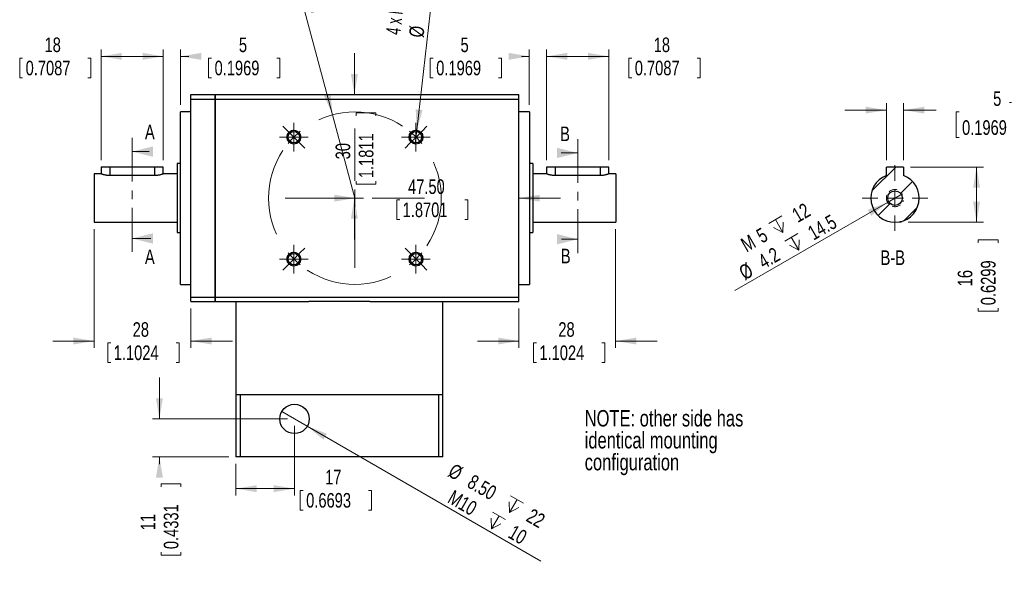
# Model space of a CAD drawing. Header units: millimetres. Extents: x 11 to 421, y 5 to 275.
# Tile 4 of 6: x 173 to 315, y 115 to 195. Entities that reach past the tile are written whole.
import ezdxf

# ---------------------------------------------------------------- set-up
doc = ezdxf.new("R2010")
doc.units = ezdxf.units.MM
for name, pattern in [('CENTER', [10.16, 6.35, -1.27, 1.27, -1.27]), ('CENTERX2', [20.32, 12.7, -2.54, 2.54, -2.54]), ('HIDDEN', [1.905, 1.27, -0.635])]:
    doc.linetypes.add(name, pattern=pattern)
doc.styles.add('SLDTEXTSTYLE0', font='TXT', dxfattribs={"width": 0.75})
doc.styles.add('SLDTEXTSTYLE4', font='TXT', dxfattribs={"width": 0.65})
doc.dimstyles.new('SLDDIMSTYLE0', dxfattribs={"dimtxt": 2.116667, "dimasz": 3, "dimexe": 0, "dimexo": 0.0625, "dimgap": 0.529167, "dimtad": 0, "dimlfac": 2, "dimrnd": 1e-09, "dimzin": 12, "dimdsep": 46, "dimtxsty": 'SLDTEXTSTYLE0', "dimsah": 1, "dimcen": 0.09, "dimadec": 0, "dimazin": 0, "dimtfac": 1, "dimtofl": 0, "dimtmove": 0, "dimatfit": 3, "dimfxl": 1, "dimtolj": 1, "dimtzin": 12, "dimarcsym": 0})
doc.dimstyles.new('SLDDIMSTYLE1', dxfattribs={"dimtxt": 2.116667, "dimasz": 3, "dimexe": 0, "dimexo": 0.0625, "dimgap": 0.529167, "dimtad": 0, "dimlfac": 2, "dimrnd": 1e-09, "dimzin": 12, "dimdsep": 46, "dimtxsty": 'SLDTEXTSTYLE0', "dimsah": 1, "dimcen": 0.09, "dimadec": 0, "dimazin": 0, "dimtfac": 1, "dimtofl": 0, "dimtmove": 0, "dimatfit": 3, "dimfxl": 1, "dimtolj": 1, "dimtzin": 12, "dimarcsym": 0})
doc.dimstyles.new('SLDDIMSTYLE12', dxfattribs={"dimtxt": 2.116667, "dimasz": 3, "dimexe": 0, "dimexo": 0.0625, "dimgap": 0.529167, "dimtad": 0, "dimlfac": 2, "dimrnd": 1e-09, "dimzin": 12, "dimdsep": 46, "dimtxsty": 'SLDTEXTSTYLE0', "dimsah": 1, "dimcen": 0.09, "dimadec": 0, "dimazin": 0, "dimtol": 1, "dimtm": 0.02, "dimtfac": 1, "dimtofl": 0, "dimtmove": 0, "dimatfit": 3, "dimfxl": 1, "dimtolj": 1, "dimtzin": 0, "dimarcsym": 0})
doc.dimstyles.new('SLDDIMSTYLE2', dxfattribs={"dimtxt": 2.116667, "dimasz": 3, "dimexe": 0, "dimexo": 0.0625, "dimgap": 0.529167, "dimtad": 2, "dimlfac": 2, "dimrnd": 1e-09, "dimzin": 12, "dimdsep": 46, "dimtxsty": 'SLDTEXTSTYLE0', "dimsah": 1, "dimcen": 0.09, "dimadec": 0, "dimazin": 0, "dimtfac": 1, "dimtmove": 0, "dimatfit": 3, "dimfxl": 1, "dimtolj": 1, "dimtzin": 12, "dimarcsym": 0})
doc.dimstyles.new('SLDDIMSTYLE3', dxfattribs={"dimtxt": 2.116667, "dimasz": 3, "dimexe": 0, "dimexo": 0.0625, "dimgap": 0.529167, "dimtad": 2, "dimlfac": 2, "dimrnd": 1e-09, "dimzin": 12, "dimdsep": 46, "dimtxsty": 'SLDTEXTSTYLE0', "dimsah": 1, "dimcen": 0.09, "dimadec": 0, "dimazin": 0, "dimtfac": 1, "dimtofl": 0, "dimtmove": 0, "dimatfit": 3, "dimfxl": 1, "dimtolj": 1, "dimtzin": 12, "dimarcsym": 0})
doc.dimstyles.new('SLDDIMSTYLE4', dxfattribs={"dimtxt": 2.116667, "dimasz": 3, "dimexe": 0, "dimexo": 0.0625, "dimgap": 0.529167, "dimtad": 0, "dimlfac": 2, "dimrnd": 1e-09, "dimzin": 4, "dimdsep": 46, "dimtxsty": 'SLDTEXTSTYLE0', "dimsah": 1, "dimcen": 0.09, "dimadec": 0, "dimazin": 0, "dimtfac": 1, "dimtofl": 0, "dimtmove": 0, "dimatfit": 3, "dimfxl": 1, "dimtolj": 1, "dimtzin": 12, "dimarcsym": 0})
doc.dimstyles.new('SLDDIMSTYLE5', dxfattribs={"dimtxt": 2.116667, "dimasz": 3, "dimexe": 0, "dimexo": 0.0625, "dimgap": 0.529167, "dimtad": 2, "dimlfac": 2, "dimrnd": 1e-09, "dimzin": 4, "dimdsep": 46, "dimtxsty": 'SLDTEXTSTYLE0', "dimsah": 1, "dimcen": 0.09, "dimadec": 0, "dimazin": 0, "dimtfac": 1, "dimtmove": 0, "dimatfit": 3, "dimfxl": 1, "dimtolj": 1, "dimtzin": 12, "dimarcsym": 0})

# ---------------------------------------------------------------- blocks, each defined once
blk = doc.blocks.new('*D3')
at = {"color": 7, "linetype": 'Continuous', "lineweight": 0}
for p, q in [((249, 174.84), (249, 190.88)), ((249, 189.88), (258, 189.88)), ((258, 174.84), (258, 190.88)), ((258, 189.88), (258.04, 189.88)), ((260.91, 189.63), (260.91, 186.77)), ((260.91, 189.63), (261.34, 189.63)), ((271.23, 189.63), (270.8, 189.63)), ((271.23, 189.63), (271.23, 186.77)), ((260.91, 186.77), (261.34, 186.77)), ((271.23, 186.77), (270.8, 186.77))]:
    blk.add_line(p, q, dxfattribs=at)
for points in [[(249, 189.88), (252, 189.38), (252, 190.38)], [(258, 189.88), (255, 190.38), (255, 189.38)]]:
    blk.add_solid(points, dxfattribs=at)
at = {"color": 7, "linetype": 'Continuous', "lineweight": 0, "char_height": 2.117, "attachment_point": 1, "style": 'SLDTEXTSTYLE0'}
for s, insert in [('18', (264.51, 192.61)), ('0.7087', (261.77, 189.25))]:
    blk.add_mtext(s, dxfattribs=dict(at, insert=insert))
blk = doc.blocks.new('*D4')
at = {"color": 7, "linetype": 'Continuous', "lineweight": 0}
for p, q in [((259, 164.84), (259, 147.63)), ((245, 153.34), (245, 147.63)), ((245, 148.63), (239, 148.63)), ((247.1, 148.38), (247.1, 145.52)), ((247.1, 148.38), (247.53, 148.38)), ((257.42, 148.38), (256.99, 148.38)), ((257.42, 148.38), (257.42, 145.52)), ((259, 148.63), (265, 148.63)), ((247.1, 145.52), (247.53, 145.52)), ((257.42, 145.52), (256.99, 145.52))]:
    blk.add_line(p, q, dxfattribs=at)
for points in [[(245, 148.63), (242, 149.13), (242, 148.13)], [(259, 148.63), (262, 148.13), (262, 149.13)]]:
    blk.add_solid(points, dxfattribs=at)
at = {"color": 7, "linetype": 'Continuous', "lineweight": 0, "char_height": 2.117, "attachment_point": 1, "style": 'SLDTEXTSTYLE0'}
for s, insert in [('28', (250.7, 151.36)), ('1.1024', (247.96, 147.99))]:
    blk.add_mtext(s, dxfattribs=dict(at, insert=insert))
blk = doc.blocks.new('SW_SYMBOL_HOLE_DEPTH')
at = {"color": 0, "linetype": 'Continuous', "lineweight": 0}
for p, q in [((0, 875), (800, 875)), ((100, 555), (400, 75)), ((400, 875), (400, 75)), ((700, 555), (400, 75))]:
    blk.add_line(p, q, dxfattribs=at)
blk = doc.blocks.new('*D5')
at = {"color": 7, "linetype": 'Continuous', "lineweight": 0}
for q in [(233.62, 209.14), (229.98, 177.18)]:
    blk.add_line((230.2, 179.17), q, dxfattribs=at)
blk.add_solid([(230.2, 179.17), (231.04, 182.09), (230.05, 182.21)], dxfattribs=at)
at = {"color": 7, "linetype": 'Continuous', "lineweight": 0, "xscale": 0.0027037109, "yscale": 0.0027037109, "zscale": 0.0027037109, "rotation": 83.487236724}
for p in [(229.2, 202.24), (232.45, 201.1)]:
    blk.add_blockref('SW_SYMBOL_HOLE_DEPTH', p, dxfattribs=at)
at = {"color": 7, "linetype": 'Continuous', "lineweight": 0, "attachment_point": 1, "rotation": 83.4872}
for s, insert, char_height, style in [(' 8', (227.12, 205.53), 2.117, 'SLDTEXTSTYLE0'), (' 10', (230.37, 204.39), 2.117, 'SLDTEXTSTYLE0'), ('4', (226.51, 200.19), 2.12, 'SLDTEXTSTYLE0'), (' 3.3 ', (229.41, 195.95), 2.117, 'SLDTEXTSTYLE0'), ('4 x M', (225.71, 193.16), 2.117, 'SLDTEXTSTYLE4'), ('%%c', (229.05, 192.77), 2.117, 'SLDTEXTSTYLE0')]:
    blk.add_mtext(s, dxfattribs=dict(at, insert=insert, char_height=char_height, style=style))
blk = doc.blocks.new('*D7')
at = {"color": 7, "linetype": 'Continuous', "lineweight": 0}
for p, q in [((232.16, 189.63), (232.16, 186.77)), ((232.16, 189.63), (232.59, 189.63)), ((242.48, 189.63), (242.05, 189.63)), ((242.48, 189.63), (242.48, 186.77)), ((246.5, 189.88), (245.35, 189.88)), ((246.5, 182.84), (246.5, 190.88)), ((249, 174.84), (249, 190.88)), ((249, 189.88), (255, 189.88)), ((232.16, 186.77), (232.59, 186.77)), ((242.48, 186.77), (242.05, 186.77))]:
    blk.add_line(p, q, dxfattribs=at)
for points in [[(246.5, 189.88), (243.5, 190.38), (243.5, 189.38)], [(249, 189.88), (252, 189.38), (252, 190.38)]]:
    blk.add_solid(points, dxfattribs=at)
at = {"color": 7, "linetype": 'Continuous', "lineweight": 0, "attachment_point": 1, "style": 'SLDTEXTSTYLE0'}
for s, insert, char_height in [('5', (236.54, 192.61), 2.12), ('0.1969', (233.02, 189.25), 2.117)]:
    blk.add_mtext(s, dxfattribs=dict(at, insert=insert, char_height=char_height))
blk = doc.blocks.new('*D8')
at = {"color": 7, "linetype": 'Continuous', "lineweight": 0}
for q in [(211.45, 205.93), (221.25, 169.34)]:
    blk.add_line((218.02, 181.41), q, dxfattribs=at)
blk.add_solid([(218.02, 181.41), (217.72, 184.44), (216.76, 184.18)], dxfattribs=at)
at = {"color": 7, "linetype": 'Continuous', "lineweight": 0, "char_height": 2.117, "attachment_point": 1, "rotation": 285, "style": 'SLDTEXTSTYLE0'}
for s, insert in [('PCR ', (214.49, 205.1)), ('25', (216.16, 198.87))]:
    blk.add_mtext(s, dxfattribs=dict(at, insert=insert))
blk = doc.blocks.new('*D9')
at = {"color": 7, "linetype": 'Continuous', "lineweight": 0}
for p, q in [((172.71, 189.63), (172.71, 186.77)), ((172.71, 189.63), (173.14, 189.63)), ((183.03, 189.63), (182.6, 189.63)), ((183.03, 189.63), (183.03, 186.77)), ((184.5, 174.84), (184.5, 190.88)), ((193.5, 189.88), (184.5, 189.88)), ((193.5, 174.84), (193.5, 190.88)), ((172.71, 186.77), (173.14, 186.77)), ((183.03, 186.77), (182.6, 186.77))]:
    blk.add_line(p, q, dxfattribs=at)
for points in [[(184.5, 189.88), (187.5, 189.38), (187.5, 190.38)], [(193.5, 189.88), (190.5, 190.38), (190.5, 189.38)]]:
    blk.add_solid(points, dxfattribs=at)
at = {"color": 7, "linetype": 'Continuous', "lineweight": 0, "char_height": 2.117, "attachment_point": 1, "style": 'SLDTEXTSTYLE0'}
for s, insert in [('18', (176.31, 192.61)), ('0.7087', (173.57, 189.25))]:
    blk.add_mtext(s, dxfattribs=dict(at, insert=insert))
blk = doc.blocks.new('*D10')
at = {"color": 7, "linetype": 'Continuous', "lineweight": 0}
for p, q in [((193.5, 189.88), (187.5, 189.88)), ((193.5, 174.84), (193.5, 190.88)), ((196, 182.84), (196, 190.88)), ((196, 189.88), (197.2, 189.88)), ((200.07, 189.63), (200.07, 186.77)), ((200.07, 189.63), (200.5, 189.63)), ((210.38, 189.63), (209.96, 189.63)), ((210.38, 189.63), (210.38, 186.77)), ((200.07, 186.77), (200.5, 186.77)), ((210.38, 186.77), (209.96, 186.77))]:
    blk.add_line(p, q, dxfattribs=at)
for points in [[(193.5, 189.88), (190.5, 190.38), (190.5, 189.38)], [(196, 189.88), (199, 189.38), (199, 190.38)]]:
    blk.add_solid(points, dxfattribs=at)
at = {"color": 7, "linetype": 'Continuous', "lineweight": 0, "attachment_point": 1, "style": 'SLDTEXTSTYLE0'}
for s, insert, char_height in [('5', (204.45, 192.61), 2.12), ('0.1969', (200.93, 189.25), 2.117)]:
    blk.add_mtext(s, dxfattribs=dict(at, insert=insert, char_height=char_height))
blk = doc.blocks.new('*D11')
at = {"color": 7, "linetype": 'Continuous', "lineweight": 0}
for p, q in [((183.5, 164.84), (183.5, 147.63)), ((197.5, 153.34), (197.5, 147.63)), ((183.5, 148.63), (177.5, 148.63)), ((185.47, 148.38), (185.47, 145.52)), ((185.47, 148.38), (185.9, 148.38)), ((195.79, 148.38), (195.36, 148.38)), ((195.79, 148.38), (195.79, 145.52)), ((197.5, 148.63), (203.5, 148.63)), ((185.47, 145.52), (185.9, 145.52)), ((195.79, 145.52), (195.36, 145.52))]:
    blk.add_line(p, q, dxfattribs=at)
for points in [[(183.5, 148.63), (180.5, 149.13), (180.5, 148.13)], [(197.5, 148.63), (200.5, 148.13), (200.5, 149.13)]]:
    blk.add_solid(points, dxfattribs=at)
at = {"color": 7, "linetype": 'Continuous', "lineweight": 0, "char_height": 2.117, "attachment_point": 1, "style": 'SLDTEXTSTYLE0'}
for s, insert in [('28', (189.07, 151.36)), ('1.1024', (186.33, 147.99))]:
    blk.add_mtext(s, dxfattribs=dict(at, insert=insert))
blk = doc.blocks.new('*D12')
at = {"color": 7, "linetype": 'Continuous', "lineweight": 0}
for p, q in [((221.25, 169.33), (215.25, 169.33)), ((227.3, 169.08), (227.3, 166.22)), ((227.3, 169.08), (227.73, 169.08)), ((237.61, 169.08), (237.18, 169.08)), ((237.61, 169.08), (237.61, 166.22)), ((245, 169.33), (251, 169.33)), ((227.3, 166.22), (227.73, 166.22)), ((237.61, 166.22), (237.18, 166.22))]:
    blk.add_line(p, q, dxfattribs=at)
for points in [[(221.25, 169.33), (218.25, 169.83), (218.25, 168.83)], [(245, 169.33), (248, 168.83), (248, 169.83)]]:
    blk.add_solid(points, dxfattribs=at)
at = {"color": 7, "linetype": 'Continuous', "lineweight": 0, "char_height": 2.117, "attachment_point": 1, "style": 'SLDTEXTSTYLE0'}
for s, insert in [('47.50', (228.94, 172.06)), ('1.8701', (228.16, 168.7))]:
    blk.add_mtext(s, dxfattribs=dict(at, insert=insert))
blk = doc.blocks.new('*D13')
at = {"color": 7, "linetype": 'Continuous', "lineweight": 0}
for p, q in [((221.17, 184.34), (221.17, 190.34)), ((221.43, 181.68), (224.28, 181.68)), ((221.43, 181.68), (221.43, 181.25)), ((224.28, 181.68), (224.28, 181.25)), ((221.43, 171.37), (221.43, 171.8)), ((221.43, 171.37), (224.28, 171.37)), ((224.28, 171.37), (224.28, 171.8)), ((221.17, 169.34), (221.17, 163.34))]:
    blk.add_line(p, q, dxfattribs=at)
for points in [[(221.17, 184.34), (221.67, 187.34), (220.67, 187.34)], [(221.17, 169.34), (220.67, 166.34), (221.67, 166.34)]]:
    blk.add_solid(points, dxfattribs=at)
at = {"color": 7, "linetype": 'Continuous', "lineweight": 0, "char_height": 2.117, "attachment_point": 1, "rotation": 90, "style": 'SLDTEXTSTYLE0'}
for s, insert in [('1.1811', (221.81, 172.23)), ('30', (218.45, 174.96))]:
    blk.add_mtext(s, dxfattribs=dict(at, insert=insert))
blk = doc.blocks.new('*D14')
at = {"color": 7, "linetype": 'Continuous', "lineweight": 0}
for p, q in [((212.5, 136.34), (212.5, 126.24)), ((204, 130.84), (204, 126.24)), ((204, 127.24), (212.5, 127.24)), ((213.33, 126.99), (213.33, 124.13)), ((213.33, 126.99), (213.76, 126.99)), ((223.64, 126.99), (223.22, 126.99)), ((223.64, 126.99), (223.64, 124.13)), ((213.33, 124.13), (213.76, 124.13)), ((223.64, 124.13), (223.22, 124.13))]:
    blk.add_line(p, q, dxfattribs=at)
for points in [[(204, 127.24), (207, 126.74), (207, 127.74)], [(212.5, 127.24), (209.5, 127.74), (209.5, 126.74)]]:
    blk.add_solid(points, dxfattribs=at)
at = {"color": 7, "linetype": 'Continuous', "lineweight": 0, "char_height": 2.117, "attachment_point": 1, "style": 'SLDTEXTSTYLE0'}
for s, insert in [('17', (216.93, 129.97)), ('0.6693', (214.19, 126.61))]:
    blk.add_mtext(s, dxfattribs=dict(at, insert=insert))
blk = doc.blocks.new('*D15')
at = {"color": 7, "linetype": 'Continuous', "lineweight": 0}
for p, q in [((192.94, 137.34), (192.94, 143.34)), ((211.5, 137.34), (191.94, 137.34)), ((203, 131.84), (191.94, 131.84)), ((192.94, 131.84), (192.94, 130.81)), ((193.19, 127.93), (196.05, 127.93)), ((193.19, 127.93), (193.19, 127.5)), ((196.05, 127.93), (196.05, 127.5)), ((193.19, 117.62), (193.19, 118.05)), ((193.19, 117.62), (196.05, 117.62)), ((196.05, 117.62), (196.05, 118.05))]:
    blk.add_line(p, q, dxfattribs=at)
for points in [[(192.94, 137.34), (193.44, 140.34), (192.44, 140.34)], [(192.94, 131.84), (192.44, 128.84), (193.44, 128.84)]]:
    blk.add_solid(points, dxfattribs=at)
at = {"color": 7, "linetype": 'Continuous', "lineweight": 0, "char_height": 2.117, "attachment_point": 1, "rotation": 90, "style": 'SLDTEXTSTYLE0'}
for s, insert in [('0.4331', (193.57, 118.48)), ('11', (190.21, 121.21))]:
    blk.add_mtext(s, dxfattribs=dict(at, insert=insert))
blk = doc.blocks.new('*D16')
at = {"color": 7, "linetype": 'Continuous', "lineweight": 0}
for q in [(210.66, 138.4), (248.16, 116.75)]:
    blk.add_line((214.34, 136.28), q, dxfattribs=at)
blk.add_solid([(214.34, 136.28), (216.69, 134.34), (217.19, 135.21)], dxfattribs=at)
at = {"color": 7, "linetype": 'Continuous', "lineweight": 0, "xscale": 0.0027037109, "yscale": 0.0027037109, "zscale": 0.0027037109, "rotation": 330}
for p in [(242.6, 124.16), (239.99, 121.79)]:
    blk.add_blockref('SW_SYMBOL_HOLE_DEPTH', p, dxfattribs=at)
at = {"color": 7, "linetype": 'Continuous', "lineweight": 0, "char_height": 2.117, "attachment_point": 1, "rotation": 330, "style": 'SLDTEXTSTYLE0'}
for s, insert in [('%%c', (235.63, 130.99)), ('8.50', (238.4, 129.4)), ('M10 ', (235.57, 127.15)), (' 22', (246.43, 124.76)), (' 10', (243.82, 122.38))]:
    blk.add_mtext(s, dxfattribs=dict(at, insert=insert))
blk = doc.blocks.new('SW_NOTE_2')
at = {"color": 0, "linetype": 'Continuous', "lineweight": 0, "char_height": 2.3813, "attachment_point": 1, "style": 'SLDTEXTSTYLE0'}
for s, insert in [('NOTE: other side has ', (0, 3.07)), ('identical mounting ', (0, -0.11)), ('configuration', (0, -3.28))]:
    blk.add_mtext(s, dxfattribs=dict(at, insert=insert))
blk = doc.blocks.new('SW_CENTERMARKSYMBOL_0')
at = {"color": 0, "linetype": 'Continuous', "lineweight": 0}
for p, q in [((0, 1.25), (0, 2.075)), ((-1.25, 0), (-2.075, 0)), ((0, 0), (-1.25, 0)), ((0, 0), (0, 1.25)), ((0, 0), (0, -1.25)), ((0, 0), (1.25, 0)), ((1.25, 0), (2.075, 0)), ((0, -1.25), (0, -2.075))]:
    blk.add_line(p, q, dxfattribs=at)
blk = doc.blocks.new('SW_CENTERMARKSYMBOL_1')
at = {"color": 0, "linetype": 'Continuous', "lineweight": 0}
for p, q in [((0, 1.25), (0, 2.075)), ((-1.25, 0), (-2.075, 0)), ((0, 0), (-1.25, 0)), ((0, 0), (0, 1.25)), ((0, 0), (0, -1.25)), ((0, 0), (1.25, 0)), ((1.25, 0), (2.075, 0)), ((0, -1.25), (0, -2.075))]:
    blk.add_line(p, q, dxfattribs=at)
blk = doc.blocks.new('SW_CENTERMARKSYMBOL_2')
at = {"color": 0, "linetype": 'Continuous', "lineweight": 0}
for p, q in [((0, 1.25), (0, 2.075)), ((-1.25, 0), (-2.075, 0)), ((0, 0), (-1.25, 0)), ((0, 0), (0, 1.25)), ((0, 0), (0, -1.25)), ((0, 0), (1.25, 0)), ((1.25, 0), (2.075, 0)), ((0, -1.25), (0, -2.075))]:
    blk.add_line(p, q, dxfattribs=at)
blk = doc.blocks.new('SW_CENTERMARKSYMBOL_3')
at = {"color": 0, "linetype": 'Continuous', "lineweight": 0}
for p, q in [((0, 1.25), (0, 2.075)), ((-1.25, 0), (-2.075, 0)), ((0, 0), (-1.25, 0)), ((0, 0), (0, 1.25)), ((0, 0), (0, -1.25)), ((0, 0), (1.25, 0)), ((1.25, 0), (2.075, 0)), ((0, -1.25), (0, -2.075))]:
    blk.add_line(p, q, dxfattribs=at)
blk = doc.blocks.new('SW_CENTERMARKSYMBOL_4')
at = {"color": 0, "linetype": 'Continuous', "lineweight": 0}
for p, q in [((-0.88, 0.88), (-1.59, 1.59)), ((18.56, 0.88), (19.27, 1.59)), ((0, 0), (-0.88, 0.88)), ((0, 0), (0.88, -0.88)), ((8.84, -6.34), (8.84, 1.25)), ((17.68, 0), (16.79, -0.88)), ((17.68, 0), (18.56, 0.88)), ((0.88, -0.88), (1.59, -1.59)), ((16.79, -0.88), (16.09, -1.59)), ((8.84, -8.84), (8.84, -7.59)), ((6.34, -8.84), (-1.25, -8.84)), ((8.84, -8.84), (7.59, -8.84)), ((8.84, -8.84), (8.84, -10.09)), ((8.84, -8.84), (10.09, -8.84)), ((11.34, -8.84), (18.93, -8.84)), ((8.84, -11.34), (8.84, -18.93)), ((0, -17.68), (0.88, -16.79)), ((0.88, -16.79), (1.59, -16.09)), ((16.79, -16.79), (16.09, -16.09)), ((17.68, -17.68), (16.79, -16.79)), ((0, -17.68), (-0.88, -18.56)), ((17.68, -17.68), (18.56, -18.56)), ((-0.88, -18.56), (-1.59, -19.27)), ((18.56, -18.56), (19.27, -19.27))]:
    blk.add_line(p, q, dxfattribs=at)
at = {"color": 0, "linetype": 'CENTERX2', "lineweight": 0}
for start, end in [(56.4592, 123.5408), (146.4592, 213.5408), (326.4592, 33.5408), (236.4592, 303.5408)]:
    blk.add_arc((8.84, -8.84), 12.5, start, end, dxfattribs=at)
at = {"color": 0, "linetype": 'Continuous', "lineweight": 0}
for start, end in [(135, 140.7296), (129.2704, 135), (45, 50.7296), (39.2704, 45), (219.2704, 225), (315, 320.7296), (225, 230.7296), (309.2704, 315)]:
    blk.add_arc((8.84, -8.84), 12.5, start, end, dxfattribs=at)
blk = doc.blocks.new('*D56')
at = {"color": 7, "linetype": 'Continuous', "lineweight": 0}
for p, q in [((301.69, 173.84), (312.25, 173.84)), ((311.25, 173.84), (311.25, 165.84)), ((301.37, 165.84), (312.25, 165.84)), ((311.5, 163.28), (314.36, 163.28)), ((311.5, 163.28), (311.5, 162.85)), ((314.36, 163.28), (314.36, 162.85)), ((311.5, 152.96), (311.5, 153.39)), ((311.5, 152.96), (314.36, 152.96)), ((314.36, 152.96), (314.36, 153.39))]:
    blk.add_line(p, q, dxfattribs=at)
for points in [[(311.25, 173.84), (310.75, 170.84), (311.75, 170.84)], [(311.25, 165.84), (311.75, 168.84), (310.75, 168.84)]]:
    blk.add_solid(points, dxfattribs=at)
at = {"color": 7, "linetype": 'Continuous', "lineweight": 0, "char_height": 2.117, "attachment_point": 1, "rotation": 90, "style": 'SLDTEXTSTYLE0'}
for s, insert in [('0.6299', (311.88, 153.82)), ('16', (308.52, 156.56))]:
    blk.add_mtext(s, dxfattribs=dict(at, insert=insert))
blk = doc.blocks.new('*D57')
at = {"color": 7, "linetype": 'Continuous', "lineweight": 0}
for q in [(300.53, 169.96), (276.24, 155.94)]:
    blk.add_line((298.36, 168.71), q, dxfattribs=at)
blk.add_solid([(298.36, 168.71), (295.51, 167.65), (296.01, 166.78)], dxfattribs=at)
at = {"color": 7, "linetype": 'Continuous', "lineweight": 0, "xscale": 0.0027037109, "yscale": 0.0027037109, "zscale": 0.0027037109, "rotation": 30}
for p in [(282.38, 163.63), (284.67, 161.07)]:
    blk.add_blockref('SW_SYMBOL_HOLE_DEPTH', p, dxfattribs=at)
at = {"color": 7, "linetype": 'Continuous', "lineweight": 0, "attachment_point": 1, "rotation": 30, "style": 'SLDTEXTSTYLE0'}
for s, insert, char_height in [(' 12', (283.79, 167.26), 2.117), (' 14.5', (286.07, 164.7), 2.117), ('M', (276.89, 163.28), 2.12), ('5', (279.14, 164.57), 2.12), ('4.2 ', (279.39, 160.84), 2.117), ('%%c', (276.63, 159.24), 2.117)]:
    blk.add_mtext(s, dxfattribs=dict(at, insert=insert, char_height=char_height))
blk = doc.blocks.new('*D58')
at = {"color": 7, "linetype": 'Continuous', "lineweight": 0}
for p, q in [((298.19, 174.84), (298.19, 183.09)), ((300.69, 174.84), (300.69, 183.09)), ((298.19, 182.09), (292.19, 182.09)), ((300.69, 182.09), (305.42, 182.09)), ((308.29, 181.84), (308.29, 178.14)), ((308.29, 181.84), (308.72, 181.84)), ((325.53, 181.84), (325.1, 181.84)), ((325.53, 181.84), (325.53, 178.14)), ((308.29, 178.14), (308.72, 178.14)), ((325.53, 178.14), (325.1, 178.14))]:
    blk.add_line(p, q, dxfattribs=at)
for points in [[(298.19, 182.09), (295.19, 182.59), (295.19, 181.59)], [(300.69, 182.09), (303.69, 181.59), (303.69, 182.59)]]:
    blk.add_solid(points, dxfattribs=at)
at = {"color": 7, "linetype": 'Continuous', "lineweight": 0, "attachment_point": 1, "style": 'SLDTEXTSTYLE0'}
for s, insert, char_height in [('0', (316.76, 186.12), 1.32), ('5', (313.65, 184.82), 2.12), ('0.02', (316.76, 184.02), 1.323), (' h8', (326.39, 184.82), 2.117), ('-', (315.93, 184.02), 1.32), ('0.0000', (319.3, 181.92), 1.323), ('0.1969', (309.15, 180.62), 2.117), ('0.0008', (319.3, 179.82), 1.323), ('-', (318.48, 179.82), 1.32)]:
    blk.add_mtext(s, dxfattribs=dict(at, insert=insert, char_height=char_height))
blk = doc.blocks.new('SW_CENTERMARKSYMBOL_13')
at = {"color": 0, "linetype": 'Continuous', "lineweight": 0}
for p, q in [((0, 2.5), (0, 4.75)), ((-2.5, 0), (-4.75, 0)), ((0, 0), (-1.25, 0)), ((0, 0), (0, 1.25)), ((0, 0), (0, -1.25)), ((0, 0), (1.25, 0)), ((2.5, 0), (4.75, 0)), ((0, -2.5), (0, -4.75))]:
    blk.add_line(p, q, dxfattribs=at)

msp = doc.modelspace()

# ---------------------------------------------------------------- hatches: boundary and pattern name
at = {"linetype": 'Continuous', "lineweight": 0}
h = msp.add_hatch(dxfattribs=at)
h.set_pattern_fill('ANSI31', style=0)
edge = h.paths.add_edge_path(flags=0)
edge.add_line((298.1939, 173.8387), (298.1939, 172.6078))
edge.add_arc((299.4439, 169.3387), 3.5, 110.924832, 429.075168)
edge.add_line((300.6939, 172.6078), (300.6939, 173.8387))
edge.add_line((300.6939, 173.8387), (298.1939, 173.8387))
edge = h.paths.add_edge_path(flags=0)
edge.add_arc((299.4439, 169.3387), 1.05, 0, 360)
h = msp.add_hatch(dxfattribs=at)
h.set_pattern_fill('ANSI31', style=0)
edge = h.paths.add_edge_path(flags=0)
edge.add_line((298.1939, 173.8387), (298.1939, 172.6078))
edge.add_arc((299.4439, 169.3387), 3.5, 110.924832, 429.075168)
edge.add_line((300.6939, 172.6078), (300.6939, 173.8387))
edge.add_line((300.6939, 173.8387), (298.1939, 173.8387))
edge = h.paths.add_edge_path(flags=0)
edge.add_arc((299.4439, 169.3387), 1.05, 0, 360)

# ---------------------------------------------------------------- linework, layer by layer
at = {"color": 7, "linetype": 'Continuous', "lineweight": 30}
for p, q in [((197.5007, 184.3387), (201.0007, 184.3387)), ((197.5007, 183.6761), (197.5007, 184.3387)), ((201.0007, 184.3387), (201.0007, 183.6761)), ((201.0007, 184.3387), (245.0007, 184.3387)), ((201.0007, 183.6761), (201.0007, 184.3387)), ((245.0007, 183.6761), (245.0007, 184.3387)), ((197.5007, 183.6761), (201.0007, 183.6761)), ((197.5007, 155.0012), (197.5007, 183.6761)), ((201.0007, 183.6761), (245.0007, 183.6761)), ((201.0007, 183.6761), (201.0007, 155.0012)), ((201.0007, 155.0012), (201.0007, 183.6761)), ((245.0007, 155.0012), (245.0007, 183.6761)), ((196.0007, 156.8387), (196.0007, 181.8387)), ((246.5007, 181.8387), (246.5007, 169.3387)), ((195.5007, 174.3387), (195.5007, 169.3387)), ((247.0007, 174.3387), (247.0007, 169.3387)), ((183.5007, 172.8387), (183.5007, 169.3387)), ((185.7507, 173.8387), (184.5007, 173.8387)), ((185.7507, 173.8387), (185.7507, 172.6078)), ((192.2507, 173.8387), (185.7507, 173.8387)), ((192.2507, 172.6078), (185.7507, 172.6078)), ((192.2507, 173.8387), (192.2507, 172.6078)), ((193.5007, 173.8387), (192.2507, 173.8387)), ((250.2507, 173.8387), (249.0007, 173.8387)), ((250.2507, 173.8387), (250.2507, 172.6078)), ((256.7507, 173.8387), (250.2507, 173.8387)), ((256.7507, 172.6078), (250.2507, 172.6078)), ((256.7507, 173.8387), (256.7507, 172.6078)), ((258.0007, 173.8387), (256.7507, 173.8387)), ((259.0007, 172.8387), (259.0007, 169.3387)), ((300.6939, 173.8387), (298.1939, 173.8387)), ((298.1939, 172.6078), (298.1939, 173.8387)), ((300.6939, 173.8387), (300.6939, 172.6078)), ((183.5007, 169.3387), (183.5007, 165.8387)), ((195.5007, 169.3387), (195.5007, 164.3387)), ((246.5007, 169.3387), (246.5007, 156.8387)), ((247.0007, 169.3387), (247.0007, 164.3387)), ((259.0007, 169.3387), (259.0007, 165.8387)), ((197.5007, 155.0012), (201.0007, 155.0012)), ((197.5007, 154.3387), (197.5007, 155.0012)), ((197.5007, 154.3387), (201.0007, 154.3387)), ((201.0007, 155.0012), (245.0007, 155.0012)), ((201.0007, 155.0012), (201.0007, 154.3387)), ((201.0007, 154.3387), (201.0007, 155.0012)), ((201.0007, 154.3387), (214.5919, 154.3387)), ((223.4095, 154.3387), (214.5919, 154.3387)), ((223.4095, 154.3387), (245.0007, 154.3387)), ((245.0007, 154.3387), (245.0007, 155.0012)), ((204.0007, 140.8387), (204.0007, 131.8387)), ((204.6632, 140.8387), (204.0007, 140.8387)), ((204.6632, 131.8387), (204.6632, 140.8387)), ((219.0007, 140.8387), (204.6632, 140.8387)), ((233.3381, 140.8387), (219.0007, 140.8387)), ((233.3381, 140.8387), (233.3381, 131.8387)), ((234.0007, 140.8387), (233.3381, 140.8387)), ((234.0007, 131.8387), (234.0007, 140.8387)), ((204.6632, 131.8387), (204.0007, 131.8387)), ((233.3381, 131.8387), (204.6632, 131.8387)), ((234.0007, 131.8387), (233.3381, 131.8387))]:
    msp.add_line(p, q, dxfattribs=at)
at = {"color": 7, "linetype": 'CENTER', "lineweight": 0}
for p, q in [((189.0007, 178.0717), (189.0007, 161.4962)), ((253.5007, 177.8862), (253.5007, 161.3787))]:
    msp.add_line(p, q, dxfattribs=at)
at = {"color": 7, "linetype": 'Continuous', "lineweight": 0}
for p, q in [((191.4464, 176.0717), (189.0007, 176.0717)), ((251.1126, 175.8862), (253.5007, 175.8862)), ((299.4439, 165.8387), (300.3723, 165.8387)), ((191.7199, 163.4962), (189.0007, 163.4962)), ((251.1718, 163.3787), (253.5007, 163.3787))]:
    msp.add_line(p, q, dxfattribs=at)
at = {"color": 7, "linetype": 'Continuous', "lineweight": 30}
for centre, radius in [((212.4118, 178.1775), 1), ((212.4118, 178.1775), 0.825), ((230.0895, 178.1775), 1), ((230.0895, 178.1775), 0.825), ((299.4439, 169.3387), 1.05), ((212.4118, 160.4998), 1), ((212.4118, 160.4998), 0.825), ((230.0895, 160.4998), 1), ((230.0895, 160.4998), 0.825), ((212.5007, 137.3387), 2.125)]:
    msp.add_circle(centre, radius, dxfattribs=at)
at = {"color": 7, "linetype": 'Continuous', "lineweight": 0}
for centre in [(212.4118, 178.1775), (212.4118, 178.1775), (230.0895, 178.1775), (230.0895, 178.1775), (212.4118, 160.4998), (212.4118, 160.4998), (230.0895, 160.4998), (230.0895, 160.4998)]:
    msp.add_arc(centre, 1, 75, 345, dxfattribs=at)
at = {"color": 7, "linetype": 'Continuous', "lineweight": 30}
msp.add_arc((299.4439, 169.3387), 3.5, 110.924832, 69.075168, dxfattribs=at)
at = {"color": 7, "linetype": 'HIDDEN', "lineweight": 0}
msp.add_arc((299.4439, 169.3387), 1.25, 75, 345, dxfattribs=at)
at = {"color": 7, "linetype": 'Continuous', "lineweight": 30}
for points in [[(197.5007, 181.8387), (196.0007, 181.8387)], [(246.5007, 181.8387), (245.0007, 181.8387)], [(196.0007, 174.3387), (195.5007, 174.3387)], [(247.0007, 174.3387), (246.5007, 174.3387)], [(184.5052, 172.8387), (183.5007, 172.8387)], [(184.5007, 173.8387), (184.5007, 172.8371)], [(195.5007, 172.8387), (193.4962, 172.8387)], [(193.5007, 172.8371), (193.5007, 173.8387)], [(249.0052, 172.8387), (247.0007, 172.8387)], [(249.0007, 173.8387), (249.0007, 172.8371)], [(259.0007, 172.8387), (257.9962, 172.8387)], [(258.0007, 172.8371), (258.0007, 173.8387)], [(183.5007, 165.8387), (195.5007, 165.8387)], [(247.0007, 165.8387), (259.0007, 165.8387)], [(195.5007, 164.3387), (196.0007, 164.3387)], [(246.5007, 164.3387), (247.0007, 164.3387)], [(196.0007, 156.8387), (197.5007, 156.8387)], [(245.0007, 156.8387), (246.5007, 156.8387)], [(204.0007, 154.3387), (204.0007, 140.8387)], [(234.0007, 140.8387), (234.0007, 154.3387)]]:
    msp.add_open_spline(points, degree=1, dxfattribs=at)
for points, knots in [([(185.7507, 172.6078), (185.6839, 172.609), (185.5484, 172.6115), (185.3521, 172.6303), (185.1657, 172.6582), (184.9948, 172.6928), (184.8405, 172.7312), (184.7093, 172.7691), (184.6043, 172.8027), (184.5355, 172.8262), (184.5016, 172.8383), (184.5043, 172.8374), (184.5052, 172.8371)], [0, 0, 0, 0, 0.10112201, 0.20530944, 0.30639671, 0.41020153, 0.51542741, 0.62352086, 0.73172913, 0.84332348, 0.94720207, 1, 1, 1, 1]), ([(193.4962, 172.8371), (193.497, 172.8374), (193.4994, 172.8382), (193.4674, 172.8268), (193.4054, 172.8055), (193.3117, 172.7752), (193.1903, 172.7394), (193.0404, 172.7006), (192.8659, 172.6635), (192.6698, 172.6327), (192.4626, 172.6118), (192.3199, 172.6091), (192.2507, 172.6078)], [0, 0, 0, 0, 0.05438386, 0.15375377, 0.25593709, 0.3568245, 0.46035503, 0.56658135, 0.67576918, 0.78372183, 0.89513244, 1, 1, 1, 1]), ([(250.2507, 172.6078), (250.1839, 172.609), (250.0484, 172.6115), (249.8521, 172.6303), (249.6657, 172.6582), (249.4948, 172.6928), (249.3405, 172.7312), (249.2093, 172.7691), (249.1043, 172.8027), (249.0355, 172.8262), (249.0016, 172.8383), (249.0043, 172.8374), (249.0052, 172.8371)], [0, 0, 0, 0, 0.10112201, 0.20530944, 0.30639671, 0.41020153, 0.51542741, 0.62352086, 0.73172913, 0.84332348, 0.94720207, 1, 1, 1, 1]), ([(257.9962, 172.8371), (257.997, 172.8374), (257.9994, 172.8382), (257.9674, 172.8268), (257.9054, 172.8055), (257.8117, 172.7752), (257.6903, 172.7394), (257.5404, 172.7006), (257.3659, 172.6635), (257.1698, 172.6327), (256.9626, 172.6118), (256.8199, 172.6091), (256.7507, 172.6078)], [0, 0, 0, 0, 0.05438386, 0.15375377, 0.25593709, 0.3568245, 0.46035503, 0.56658135, 0.67576918, 0.78372183, 0.89513244, 1, 1, 1, 1])]:
    msp.add_open_spline(points, degree=3, knots=knots, dxfattribs=at)
at = {"color": 7, "linetype": 'Continuous', "lineweight": 0}
for points in [[(189.0007, 176.0717), (192.0007, 175.3217), (192.0007, 176.8217)], [(253.5007, 175.8862), (250.5007, 176.6362), (250.5007, 175.1362)], [(189.0007, 163.4962), (192.0007, 162.7462), (192.0007, 164.2462)], [(253.5007, 163.3787), (250.5007, 164.1287), (250.5007, 162.6287)]]:
    msp.add_solid(points, dxfattribs=at)

# ---------------------------------------------------------------- block references
for name, p in [('SW_CENTERMARKSYMBOL_4', (212.4118, 178.1775)), ('SW_CENTERMARKSYMBOL_0', (212.4118, 178.1775)), ('SW_CENTERMARKSYMBOL_3', (230.0895, 178.1775)), ('SW_CENTERMARKSYMBOL_13', (299.4439, 169.3387)), ('SW_CENTERMARKSYMBOL_1', (212.4118, 160.4998)), ('SW_CENTERMARKSYMBOL_2', (230.0895, 160.4998)), ('SW_NOTE_2', (254.5196, 135.5586))]:
    msp.add_blockref(name, p, dxfattribs=at)

# ---------------------------------------------------------------- texts
at = {"color": 7, "linetype": 'Continuous', "char_height": 2.1167, "attachment_point": 1, "style": 'SLDTEXTSTYLE0'}
for s, insert in [('A', (190.8449, 179.9755)), ('B', (250.9653, 179.7109)), ('A', (190.8449, 161.89)), ('B', (251.062, 162.0025))]:
    msp.add_mtext(s, dxfattribs=dict(at, insert=insert))
at = {"color": 7, "linetype": 'Continuous', "lineweight": 0, "insert": (297.3567, 161.77), "char_height": 2.11667, "attachment_point": 1, "style": 'SLDTEXTSTYLE0'}
msp.add_mtext('B-B', dxfattribs=at)

# ---------------------------------------------------------------- dimensions: what is measured, and where the dimension line sits
at = {"color": 7, "linetype": 'Continuous', "lineweight": 0}
for p1, p2, text, picture, middle in [((229.9761, 177.1839), (230.2029, 179.171), '4 x M<> {\\fGDT;x} 8\\P%%c 3.3 {\\fGDT;x} 10', '*D5', (232.5888, 200.0701)), ((300.5265, 169.9637), (298.3614, 168.7137), 'M<> {\\fGDT;x} 12\\P%%c4.2 {\\fGDT;x} 14.5', '*D57', (284.7637, 160.863))]:
    dim = msp.add_diameter_dim_2p(p1=p1, p2=p2, text=text, dimstyle='SLDDIMSTYLE2', override={"dimpost": '<>'}, dxfattribs=at)
    dim.commit()
    dim.dimension.update_dxf_attribs({"geometry": picture, "text_midpoint": middle, "dimtype": 163})
dim = msp.add_radius_dim(center=(221.2507, 169.3387), mpoint=(218.0154, 181.4127), text='PCR <>', dimstyle='SLDDIMSTYLE3', dxfattribs=at)
dim.commit()
dim.dimension.update_dxf_attribs({"geometry": '*D8', "text_midpoint": (213.086, 199.8096), "dimtype": 164})
for base, p1, p2, dimstyle, picture, middle in [((184.5007, 189.8812), (193.5007, 173.8387), (184.5007, 173.8387), 'SLDDIMSTYLE0', '*D9', (177.8686, 189.8812)), ((193.5007, 189.8812), (196.0007, 181.8387), (193.5007, 173.8387), 'SLDDIMSTYLE1', '*D10', (205.2281, 189.8812)), ((246.5007, 189.8812), (249.0007, 173.8387), (246.5007, 181.8387), 'SLDDIMSTYLE1', '*D7', (237.3211, 189.8812)), ((249.0007, 189.8812), (258.0007, 173.8387), (249.0007, 173.8387), 'SLDDIMSTYLE0', '*D3', (266.0694, 189.8812)), ((245.0007, 169.3302), (221.2507, 159.2498), (245.0007, 154.3387), 'SLDDIMSTYLE4', '*D12', (232.4534, 169.3302)), ((197.5007, 148.6278), (183.5007, 165.8387), (197.5007, 154.3387), 'SLDDIMSTYLE1', '*D11', (190.63, 148.6278)), ((245.0007, 148.6278), (259.0007, 165.8387), (245.0007, 154.3387), 'SLDDIMSTYLE1', '*D4', (252.2593, 148.6278)), ((212.5007, 127.2437), (204.0007, 131.8387), (212.5007, 137.3387), 'SLDDIMSTYLE0', '*D14', (218.4882, 127.2437))]:
    dim = msp.add_linear_dim(base=base, p1=p1, p2=p2, dimstyle=dimstyle, dxfattribs=at)
    dim.commit()
    dim.dimension.update_dxf_attribs({"geometry": picture, "text_midpoint": middle, "dimtype": 160})
for base, p1, p2, dimstyle, picture, middle in [((221.1736, 169.3387), (197.5007, 184.3387), (211.1618, 169.3387), 'SLDDIMSTYLE1', '*D13', (221.1736, 176.5254)), ((311.2488, 173.8387), (300.3723, 165.8387), (300.6939, 173.8387), 'SLDDIMSTYLE0', '*D56', (311.2488, 158.119)), ((192.9415, 137.3387), (204.0007, 131.8387), (212.5007, 137.3387), 'SLDDIMSTYLE1', '*D15', (192.9415, 122.7771))]:
    dim = msp.add_linear_dim(base=base, p1=p1, p2=p2, angle=90, dimstyle=dimstyle, dxfattribs=at)
    dim.commit()
    dim.dimension.update_dxf_attribs({"geometry": picture, "text_midpoint": middle, "dimtype": 160})
dim = msp.add_linear_dim(base=(298.1939, 182.0908), p1=(300.6939, 173.8387), p2=(298.1939, 173.8387), text='<> h8', dimstyle='SLDDIMSTYLE12', dxfattribs=at)
dim.commit()
dim.dimension.update_dxf_attribs({"geometry": '*D58', "text_midpoint": (318.9439, 182.0908), "dimtype": 160})
dim = msp.add_diameter_dim_2p(p1=(210.6603, 138.4012), p2=(214.341, 136.2762), text='<> {\\fGDT;x} 22\\PM10 {\\fGDT;x} 10', dimstyle='SLDDIMSTYLE5', dxfattribs=at)
dim.commit()
dim.dimension.update_dxf_attribs({"geometry": '*D16', "text_midpoint": (239.8445, 121.5517), "dimtype": 163})

doc.saveas('drawing.dxf')
